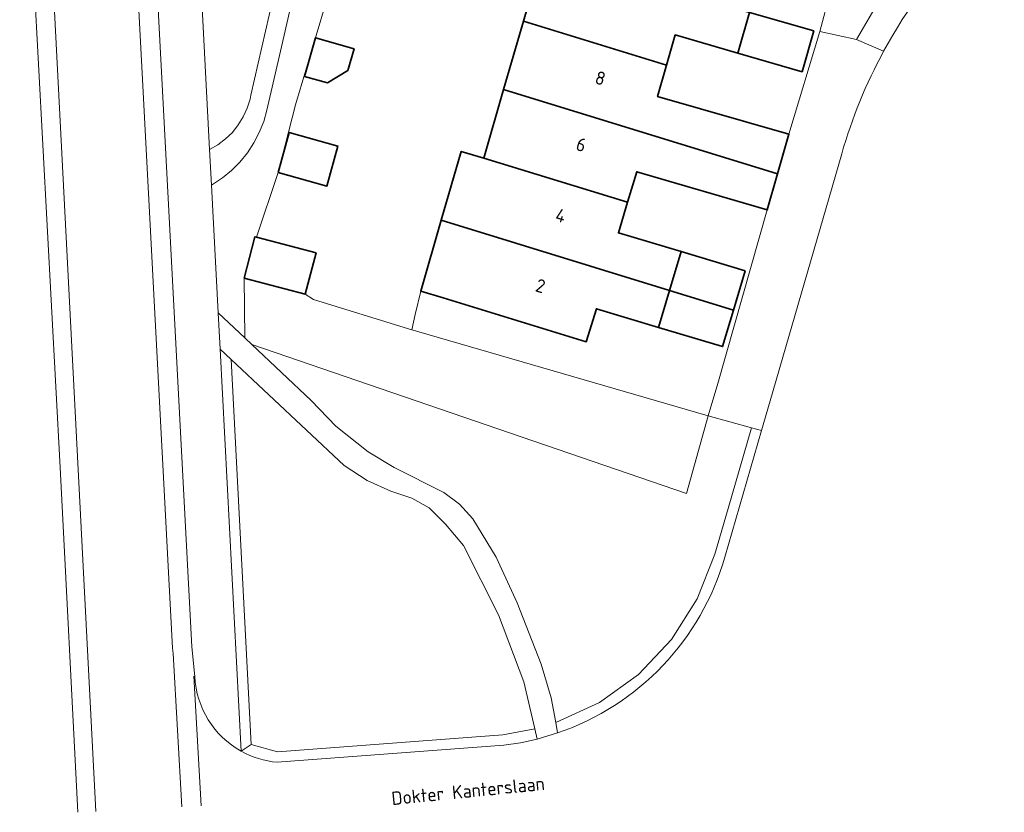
# Model space of a CAD drawing. Header units: metres. Extents: x 178952 to 185583, y 415201 to 419317.
# Tile 23 of 165: x 179744 to 179810, y 418364 to 418417. Entities that reach past the tile are written whole.
import ezdxf
from ezdxf.enums import TextEntityAlignment as Align

# ---------------------------------------------------------------- set-up
doc = ezdxf.new("R2010")
doc.units = ezdxf.units.M
for name, color, linetype, lineweight in [('B-XX-GR-BEPLANTING_CULTUUR_HEESTERS-GV', 253, 'Continuous', 18), ('B-XX-GR-HAAG-GV', 253, 'Continuous', 13), ('B-XX-OG-BEBOUWING-GV', 252, 'Continuous', 35), ('B-XX-OG-BEBOUWING-T18', 252, 'Continuous', 18), ('B-XX-OG-BEBOUWING_SCHUUR-GV', 252, 'Continuous', 35), ('B-XX-OG-TERREIN_CULTUURSCHEIDING-GV', 253, 'Continuous', 18), ('B-XX-OG-TOPOGRAFIE-T18', 253, 'Continuous', 18), ('B-XX-OG-WEG-GV', 253, 'Continuous', 18)]:
    doc.layers.add(name, color=color, linetype=linetype, lineweight=lineweight)
doc.styles.add('NLCS-ISO-M-T18', font='NLCS-ISO.ttf', dxfattribs={"height": 1.8})

msp = doc.modelspace()

# ---------------------------------------------------------------- linework, layer by layer
at = {"layer": 'B-XX-GR-BEPLANTING_CULTUUR_HEESTERS-GV'}
for points in [[(179762.844, 418422.198), (179761.285, 418415.4), (179760.31, 418411.151), (179760.092, 418410.385), (179759.797, 418409.644), (179759.431, 418408.937), (179758.995, 418408.27), (179758.494, 418407.65), (179757.934, 418407.083), (179757.32, 418406.575), (179756.658, 418406.132), (179756.58, 418406.086), (179757.029, 418397.509), (179758.825, 418395.816), (179758.774, 418399.843), (179759.504, 418402.617), (179759.606, 418402.59), (179761.058, 418406.944), (179762.234, 418411.507), (179765.015, 418420.851)], [(179798.219, 418419.066), (179797.53, 418416.44), (179800, 418415.89), (179801.55, 418418.54)]]:
    msp.add_lwpolyline(points, dxfattribs=at)
msp.add_lwpolyline([(179769.848, 418396.418), (179763.44, 418398.4), (179762.887, 418398.761), (179758.774, 418399.843), (179758.825, 418395.816), (179759.29, 418395.378), (179788.552, 418385.329), (179790.022, 418390.564)], close=True, dxfattribs=at)
at = {"layer": 'B-XX-GR-HAAG-GV'}
msp.add_lwpolyline([(179757.895, 418394.36), (179757.158, 418395.05), (179758.574, 418367.994), (179758.913, 418368.209), (179759.252, 418368.433)], close=True, dxfattribs=at)
for points in [[(179791.137, 418381.054), (179793.603, 418389.567), (179792.929, 418389.755), (179791.357, 418384.33), (179790.464, 418381.248), (179789.279, 418378.237), (179787.543, 418375.505), (179785.32, 418373.153), (179782.69, 418371.266), (179779.751, 418369.913), (179779.88, 418369.217)], [(179776.25, 418368.39), (179777.379, 418368.562), (179778.495, 418368.806), (179778.338, 418369.488), (179776.182, 418369.087), (179761.012, 418367.952), (179759.252, 418368.433), (179758.913, 418368.209), (179758.574, 418367.994)], [(179761.006, 418367.25), (179776.25, 418368.39)]]:
    msp.add_lwpolyline(points, dxfattribs=at)
for centre, radius, start, end in [((179774.159, 418385.929), 17.664, 288.89686, 343.98047), ((179761.525, 418373.295), 6.067, 240.89091, 265.08914)]:
    msp.add_arc(centre, radius, start, end, dxfattribs=at)
at = {"layer": 'B-XX-OG-BEBOUWING-GV'}
for points in [[(179792.8, 418417.72), (179779.983, 418421.418), (179778.9, 418421.73), (179777.572, 418417.142), (179787.218, 418414.174), (179787.8, 418416.2), (179792.01, 418414.98)], [(179797.124, 418416.473), (179792.8, 418417.72), (179792.01, 418414.98), (179796.332, 418413.727)], [(179787.218, 418414.174), (179777.572, 418417.142), (179776.238, 418412.531), (179794.685, 418406.854), (179795.45, 418409.52), (179786.61, 418412.06)], [(179776.238, 418412.531), (179774.903, 418407.92), (179784.585, 418404.941), (179785.2, 418407), (179793.99, 418404.43), (179794.685, 418406.854)], [(179784.585, 418404.941), (179774.903, 418407.92), (179773.387, 418408.359), (179772.047, 418403.729), (179787.411, 418399.006), (179788.19, 418401.62), (179783.97, 418402.88)], [(179787.411, 418399.006), (179772.047, 418403.729), (179770.664, 418398.949), (179772.18, 418398.51), (179781.81, 418395.55), (179782.49, 418397.77), (179786.67, 418396.52)], [(179792.502, 418400.333), (179788.19, 418401.62), (179787.411, 418399.006), (179791.712, 418397.684)], [(179791.712, 418397.684), (179787.411, 418399.006), (179786.67, 418396.52), (179790.981, 418395.231)]]:
    msp.add_lwpolyline(points, close=True, dxfattribs=at)
at = {"layer": 'B-XX-OG-BEBOUWING_SCHUUR-GV'}
for points in [[(179765.765, 418413.808), (179766.178, 418415.276), (179763.574, 418416.009), (179762.844, 418413.414), (179764.393, 418412.979)], [(179761.058, 418406.944), (179764.344, 418406.032), (179765.09, 418408.72), (179761.804, 418409.632)], [(179763.616, 418401.535), (179759.606, 418402.59), (179759.504, 418402.617), (179758.774, 418399.843), (179762.887, 418398.761)]]:
    msp.add_lwpolyline(points, close=True, dxfattribs=at)
at = {"layer": 'B-XX-OG-TERREIN_CULTUURSCHEIDING-GV'}
for points in [[(179755.429, 418428.06), (179756.454, 418408.501), (179757.01, 418408.817), (179757.522, 418409.2), (179757.983, 418409.645), (179758.384, 418410.143), (179758.721, 418410.687), (179758.986, 418411.269), (179759.178, 418411.879), (179759.234, 418412.139), (179761.95, 418424.013)], [(179765.015, 418420.851), (179762.234, 418411.507), (179761.058, 418406.944), (179759.606, 418402.59), (179759.504, 418402.617), (179758.774, 418399.843), (179762.887, 418398.761), (179763.44, 418398.4), (179769.848, 418396.418), (179770.062, 418396.357), (179770.285, 418397.38), (179770.664, 418398.949), (179772.047, 418403.729), (179773.387, 418408.359), (179774.903, 418407.92), (179776.238, 418412.531), (179777.572, 418417.142), (179778.9, 418421.73)], [(179793.603, 418389.567), (179792.929, 418389.755), (179791.357, 418384.33), (179790.464, 418381.248), (179789.279, 418378.237), (179787.543, 418375.505), (179785.32, 418373.153), (179782.69, 418371.266), (179779.751, 418369.913), (179779.88, 418369.217)], [(179791.137, 418381.054), (179793.603, 418389.567)], [(179776.25, 418368.39), (179777.379, 418368.562), (179778.495, 418368.806), (179778.338, 418369.488), (179776.182, 418369.087), (179761.012, 418367.952), (179759.252, 418368.433), (179758.913, 418368.209), (179758.574, 418367.994)], [(179761.006, 418367.25), (179776.25, 418368.39)]]:
    msp.add_lwpolyline(points, dxfattribs=at)
for points in [[(179798.219, 418419.066), (179793.436, 418420.4), (179793.384, 418420.179), (179792.8, 418417.72), (179792.01, 418414.98), (179787.8, 418416.2), (179787.218, 418414.174), (179786.61, 418412.06), (179795.45, 418409.52), (179797.53, 418416.44)], [(179793.99, 418404.43), (179785.2, 418407), (179784.585, 418404.941), (179783.97, 418402.88), (179788.19, 418401.62), (179787.411, 418399.006), (179786.67, 418396.52), (179782.49, 418397.77), (179781.81, 418395.55), (179772.18, 418398.51), (179770.664, 418398.949), (179770.285, 418397.38), (179770.062, 418396.357), (179769.848, 418396.418), (179790.022, 418390.564), (179790.66, 418392.75)], [(179792.929, 418389.755), (179790.022, 418390.564), (179788.552, 418385.329), (179759.29, 418395.378), (179763.297, 418391.602), (179764.948, 418389.877), (179767.126, 418388.136), (179768.867, 418387.081), (179772.212, 418385.404), (179773.276, 418384.63), (179774.176, 418383.636), (179775.744, 418381.051), (179777.15, 418377.971), (179778.777, 418373.86), (179779.438, 418371.594), (179779.751, 418369.913), (179782.69, 418371.266), (179785.32, 418373.153), (179787.543, 418375.505), (179789.279, 418378.237), (179790.464, 418381.248), (179791.357, 418384.33)], [(179757.895, 418394.36), (179757.158, 418395.05), (179758.574, 418367.994), (179758.913, 418368.209), (179759.252, 418368.433)], [(179772.327, 418383.268), (179771.222, 418384.362), (179770.065, 418385.015), (179768.663, 418385.497), (179767.065, 418386.203), (179765.512, 418387.223), (179757.895, 418394.36), (179759.252, 418368.433), (179761.012, 418367.952), (179776.182, 418369.087), (179778.338, 418369.488), (179777.607, 418372.662), (179775.904, 418377.179), (179773.533, 418381.829)]]:
    msp.add_lwpolyline(points, close=True, dxfattribs=at)
for centre, radius, start, end in [((179774.159, 418385.929), 17.664, 288.89686, 343.98047), ((179761.525, 418373.295), 6.067, 240.89091, 265.08914)]:
    msp.add_arc(centre, radius, start, end, dxfattribs=at)
at = {"layer": 'B-XX-OG-WEG-GV'}
for points in [[(179747.349, 418447.18), (179742.068, 418445.85), (179742.19, 418445.482), (179742.865, 418443.304), (179743.462, 418441.104), (179743.982, 418438.885), (179744.364, 418436.976), (179744.739, 418434.727), (179745.034, 418432.467), (179745.088, 418431.98), (179745.51, 418427.37), (179748.793, 418363.941)], [(179748.793, 418363.941), (179745.51, 418427.37), (179745.088, 418431.98), (179745.034, 418432.467), (179744.739, 418434.727), (179744.364, 418436.976), (179743.982, 418438.885), (179743.462, 418441.104)], [(179743.405, 418435.762), (179743.688, 418434.476), (179743.893, 418433.175), (179744.019, 418431.864), (179744.065, 418430.548), (179746.391, 418387.086), (179747.591, 418363.878)], [(179754.573, 418364.244), (179754.005, 418374.56), (179753.963, 418374.921), (179751.171, 418427.683)], [(179751.171, 418427.683), (179753.963, 418374.921), (179754.005, 418374.56), (179754.573, 418364.244)], [(179755.878, 418364.312), (179755.391, 418373.031), (179755.46, 418373.02), (179755.26, 418375.02), (179752.469, 418427.756)], [(179752.469, 418427.756), (179755.26, 418375.02), (179755.46, 418373.02)], [(179756.454, 418408.501), (179755.429, 418428.06)], [(179807.721, 418422.986), (179809.947, 418425.017), (179809.106, 418426.963), (179806.03, 418424.12), (179805.262, 418423.257), (179804.749, 418422.68), (179803.13, 418420.86), (179801.55, 418418.54), (179800, 418415.89), (179801.826, 418415.108)], [(179761.95, 418424.013), (179759.234, 418412.139), (179759.178, 418411.879), (179758.986, 418411.269), (179758.721, 418410.687), (179758.384, 418410.143), (179757.983, 418409.645), (179757.522, 418409.2), (179757.01, 418408.817), (179756.454, 418408.501), (179756.58, 418406.086), (179756.658, 418406.132), (179757.32, 418406.575), (179757.934, 418407.083), (179758.494, 418407.65), (179758.995, 418408.27), (179759.431, 418408.937), (179759.797, 418409.644), (179760.092, 418410.385), (179760.31, 418411.151), (179761.285, 418415.4), (179762.844, 418422.198)], [(179801.826, 418415.108), (179800, 418415.89), (179797.53, 418416.44), (179795.45, 418409.52), (179794.685, 418406.854), (179793.99, 418404.43), (179790.66, 418392.75), (179790.022, 418390.564), (179792.929, 418389.755), (179793.603, 418389.567), (179794.183, 418391.567), (179799, 418408.2)], [(179758.574, 418367.994), (179757.158, 418395.05), (179757.029, 418397.509), (179756.58, 418406.086), (179756.454, 418408.501)], [(179799, 418408.2), (179794.183, 418391.567), (179793.603, 418389.567), (179791.137, 418381.054)], [(179755.46, 418373.02), (179755.391, 418373.031), (179755.878, 418364.312)], [(179779.88, 418369.217), (179778.495, 418368.806), (179777.379, 418368.562), (179776.25, 418368.39), (179761.006, 418367.25)]]:
    msp.add_lwpolyline(points, dxfattribs=at)
msp.add_lwpolyline([(179768.867, 418387.081), (179767.126, 418388.136), (179764.948, 418389.877), (179763.297, 418391.602), (179759.29, 418395.378), (179758.825, 418395.816), (179757.029, 418397.509), (179757.158, 418395.05), (179757.895, 418394.36), (179765.512, 418387.223), (179767.065, 418386.203), (179768.663, 418385.497), (179770.065, 418385.015), (179771.222, 418384.362), (179772.327, 418383.268), (179773.533, 418381.829), (179775.904, 418377.179), (179777.607, 418372.662), (179778.338, 418369.488), (179778.495, 418368.806), (179779.88, 418369.217), (179779.751, 418369.913), (179779.438, 418371.594), (179778.777, 418373.86), (179777.15, 418377.971), (179775.744, 418381.051), (179774.176, 418383.636), (179773.276, 418384.63), (179772.212, 418385.404)], close=True, dxfattribs=at)
at = {"layer": 'B-XX-OG-WEG-GV', "extrusion": (0, 0, -1)}
for centre, radius, start, end in [((-179831.787, 418398.833), 34.096, 28.51082, 45.1032), ((-179831.697, 418398.856), 34.006, 15.94868, 28.54937), ((-179774.159, 418385.929), 17.664, 196.01953, 251.10314), ((-179761.525, 418373.3), 6.071, 299.0784, 357.35869), ((-179761.525, 418373.295), 6.067, 274.91086, 299.10909)]:
    msp.add_arc(centre, radius, start, end, dxfattribs=at)
at = {"layer": 'B-XX-OG-WEG-GV'}
for centre, radius, start, end in [((179831.787, 418398.833), 34.096, 134.8968, 151.48918), ((179831.697, 418398.856), 34.006, 151.45063, 164.05132), ((179761.525, 418373.3), 6.071, 182.64131, 240.9216)]:
    msp.add_arc(centre, radius, start, end, dxfattribs=at)

# ---------------------------------------------------------------- texts
at = {"layer": 'B-XX-OG-BEBOUWING-T18', "style": 'NLCS-ISO-M-T18'}
for s, p in [('8', (179782.758, 418413.292)), ('6', (179781.468, 418408.818)), ('4', (179780.091, 418404.042)), ('2', (179778.728, 418399.311))]:
    msp.add_text(s, height=0.9, rotation=343.4, dxfattribs=at).set_placement(p, align=Align.MIDDLE_CENTER)
at = {"layer": 'B-XX-OG-TOPOGRAFIE-T18', "style": 'NLCS-ISO-M-T18'}
msp.add_text('Dokter Kanterslaan', height=0.9, rotation=5.7, dxfattribs=at).set_placement((179773.852, 418365.318), align=Align.MIDDLE_CENTER)

doc.saveas('drawing.dxf')
